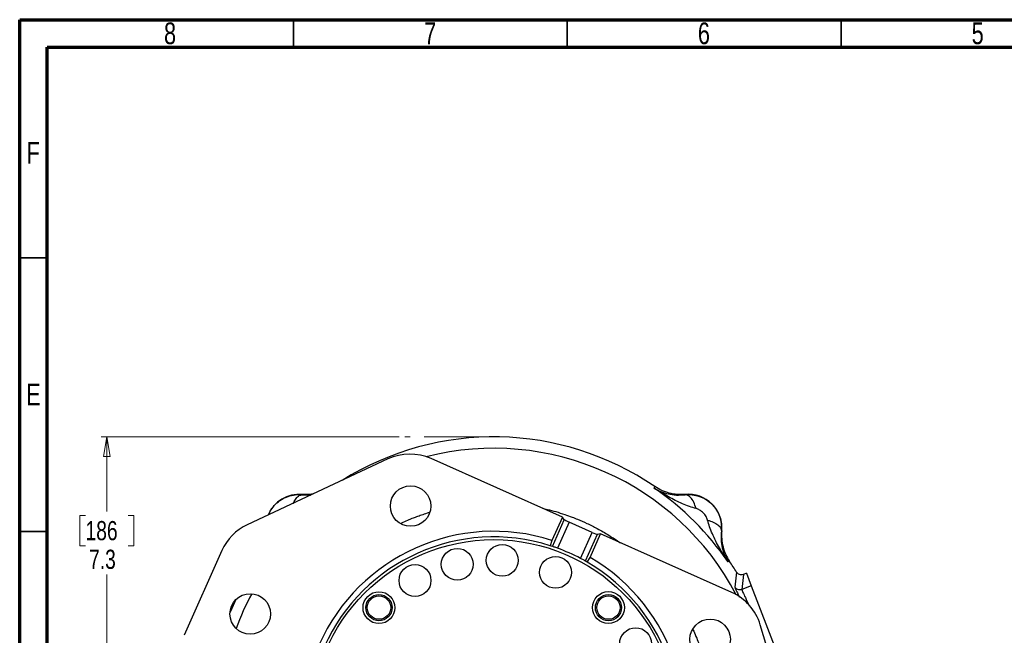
# Model space of a CAD drawing. Header units: inches. Extents: x 0.6 to 16.3, y 0.2 to 11.5.
# Tile 8 of 16: x 0.6 to 7.7, y 7.1 to 11.5. Entities that reach past the tile are written whole.
import ezdxf

# ---------------------------------------------------------------- set-up
doc = ezdxf.new("R2010")
doc.units = ezdxf.units.IN
doc.header["$MEASUREMENT"] = 0
doc.linetypes.add('CENTERX2', pattern=[0.8, 0.5, -0.1, 0.1, -0.1])
doc.styles.add('SLDTEXTSTYLE0', font='TXT', dxfattribs={"width": 0.75})
doc.dimstyles.new('SLDDIMSTYLE1', dxfattribs={"dimtxt": 0.137795, "dimasz": 0.14, "dimexe": 0, "dimexo": 0.0625, "dimgap": 0.034449, "dimtad": 0, "dimtih": 1, "dimtoh": 1, "dimdec": 1, "dimlfac": 1.5, "dimrnd": 1e-09, "dimzin": 12, "dimdsep": 46, "dimtxsty": 'SLDTEXTSTYLE0', "dimblk1": 'CLOSED', "dimblk2": 'CLOSED', "dimsah": 1, "dimcen": 0.09, "dimadec": 0, "dimazin": 3, "dimtfac": 1, "dimtdec": 1, "dimtofl": 0, "dimtmove": 0, "dimatfit": 3, "dimldrblk": 'CLOSED', "dimfxl": 0, "dimfrac": 2, "dimtolj": 1, "dimtzin": 12, "dimarcsym": 0})

# ---------------------------------------------------------------- blocks, each defined once
blk = doc.blocks.new('_Closed')
at = {"color": 0, "linetype": 'ByBlock', "lineweight": -2}
for p, q in [((-1, 0.166667), (0, 0)), ((-1, 0.166667), (-1, -0.166667)), ((0, 0), (-1, -0.166667)), ((0, 0), (-1, 0))]:
    blk.add_line(p, q, dxfattribs=at)
blk = doc.blocks.new('_D_1')
at = {"color": 7, "linetype": 'Continuous', "lineweight": 0}
for p, q in [((3.3195, 8.4952), (1.1774, 8.4952)), ((1.2168, 8.4952), (1.2168, 7.9588)), ((1.064, 7.9308), (1.022, 7.9308)), ((1.022, 7.9308), (1.022, 7.7121)), ((1.3695, 7.9308), (1.4115, 7.9308)), ((1.4115, 7.9308), (1.4115, 7.7121)), ((1.022, 7.7121), (1.064, 7.7121)), ((1.4115, 7.7121), (1.3695, 7.7121)), ((1.2168, 3.6255), (1.2168, 7.5059)), ((2.7535, 3.6255), (1.1774, 3.6255))]:
    blk.add_line(p, q, dxfattribs=at)
at = {"color": 7, "linetype": 'Continuous', "lineweight": 18, "xscale": 0.14, "yscale": 0.14}
for p, rotation in [((1.2168, 8.4952), 90.0000000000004), ((1.2168, 3.6255), 270.0000000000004)]:
    blk.add_blockref('_Closed', p, dxfattribs=dict(at, rotation=rotation))
at = {"color": 7, "linetype": 'Continuous', "lineweight": 18, "char_height": 0.1378, "attachment_point": 1, "style": 'SLDTEXTSTYLE0'}
for s, insert in [('186', (1.064, 7.8897)), ('7.3', (1.0895, 7.6836))]:
    blk.add_mtext(s, dxfattribs=dict(at, insert=insert))

msp = doc.modelspace()

# ---------------------------------------------------------------- linework, layer by layer
at = {"color": 7, "linetype": 'Continuous', "lineweight": 70}
for p, q in [((0.5906, 0.1969), (0.5906, 11.4961)), ((0.5906, 11.4961), (16.3386, 11.4961)), ((0.7874, 0.3937), (0.7874, 11.2992)), ((0.7874, 11.2992), (16.1417, 11.2992))]:
    msp.add_line(p, q, dxfattribs=at)
at = {"color": 7, "linetype": 'Continuous', "lineweight": 35}
for p, q in [((2.5591, 11.2992), (2.5591, 11.4961)), ((4.5276, 11.2992), (4.5276, 11.4961)), ((6.4961, 11.2992), (6.4961, 11.4961)), ((0.7874, 9.7835), (0.5906, 9.7835)), ((0.7874, 7.815), (0.5906, 7.815))]:
    msp.add_line(p, q, dxfattribs=at)
at = {"color": 7, "linetype": 'CENTERX2', "lineweight": 18}
msp.add_line((3.999, 8.4952), (3.3588, 8.4952), dxfattribs=at)
at = {"color": 7, "linetype": 'Continuous', "lineweight": 25}
for p, q in [((3.2386, 8.3363), (2.2271, 7.8632)), ((4.4926, 7.9187), (3.5482, 8.3391)), ((2.6221, 8.0813), (2.6223, 8.0792)), ((5.1531, 8.1264), (5.1548, 8.132)), ((5.1548, 8.132), (5.1566, 8.1378)), ((5.3757, 8.0792), (5.3758, 8.0813)), ((4.4926, 7.9187), (4.4177, 7.7505)), ((4.4204, 7.7076), (4.5059, 7.8997)), ((4.5415, 7.8817), (4.4581, 7.6944)), ((4.5059, 7.8997), (4.4926, 7.9187)), ((4.706, 7.8085), (4.5415, 7.8817)), ((4.6226, 7.6212), (4.706, 7.8085)), ((4.7432, 7.7941), (4.6576, 7.602)), ((4.6913, 7.6287), (4.7662, 7.7969)), ((4.7662, 7.7969), (4.7432, 7.7941)), ((5.7105, 7.3764), (4.7662, 7.7969)), ((5.6384, 7.8188), (5.6363, 7.8186)), ((4.4177, 7.7505), (4.4047, 7.7127)), ((2.0444, 7.6772), (1.7732, 7.0679)), ((4.6719, 7.5937), (4.6913, 7.6287)), ((5.6891, 7.5977), (5.6835, 7.596)), ((5.6949, 7.5995), (5.6891, 7.5977)), ((5.7454, 7.5218), (5.7333, 7.4153)), ((5.7937, 7.5055), (5.7825, 7.3975)), ((5.8155, 7.5138), (5.7938, 7.5055)), ((5.8155, 7.5138), (5.8502, 7.4235)), ((5.8502, 7.4235), (5.7825, 7.3975)), ((5.8502, 7.4235), (6.0315, 6.9511)), ((6.2409, 6.0762), (5.9155, 7.1444))]:
    msp.add_line(p, q, dxfattribs=at)
at = {"color": 8, "linetype": 'Continuous', "lineweight": 25}
msp.add_line((2.6223, 8.0792), (2.6844, 8.0771), dxfattribs=at)
at = {"color": 8, "linetype": 'Continuous', "lineweight": 25, "flags": 128}
msp.add_lwpolyline([(5.7825, 7.3975), (5.7842, 7.3909), (5.7906, 7.3761), (5.7941, 7.3686), (5.7985, 7.3595), (5.8031, 7.3499), (5.8082, 7.3393), (5.8146, 7.3257), (5.826, 7.3015), (5.8293, 7.2945), (5.8302, 7.2925), (5.8305, 7.2918), (5.8306, 7.2916), (5.8307, 7.2915), (5.8307, 7.2915), (5.8307, 7.2915), (5.8307, 7.2915), (5.8307, 7.2915), (5.8307, 7.2915), (5.8307, 7.2915), (5.8307, 7.2915), (5.8307, 7.2915), (5.8363, 7.2791)], dxfattribs=at)
at = {"color": 7, "linetype": 'Continuous', "lineweight": 25, "flags": 128}
msp.add_lwpolyline([(2.145, 7.3245), (2.1157, 7.26), (2.1026, 7.2291)], dxfattribs=at)
at = {"color": 7, "linetype": 'Continuous', "lineweight": 25}
for centre, radius in [((3.4015, 7.9978), 0.1457), ((3.999, 6.4419), 1.314), ((4.0601, 7.607), 0.1147), ((3.7367, 7.5787), 0.1147), ((3.433, 7.4621), 0.1147), ((4.4435, 7.5206), 0.1147), ((2.248, 7.2215), 0.1457), ((3.1737, 7.2666), 0.1147), ((4.8236, 7.2672), 0.1147), ((3.174, 7.2669), 0.094), ((3.174, 7.2669), 0.084), ((4.8239, 7.2669), 0.094), ((4.8239, 7.2669), 0.084), ((5.555, 7.039), 0.1457), ((5.0192, 7.0079), 0.1147)]:
    msp.add_circle(centre, radius, dxfattribs=at)
for centre, radius, start, end in [((3.999, 6.4419), 2.0533, 55.68388, 122.04768), ((2.5994, 7.8415), 0.2409, 84.58105, 157.64031), ((3.999, 6.4419), 2.0419, 34.41629, 55.58371), ((5.3986, 7.8415), 0.2409, 354.58105, 95.41895), ((3.999, 6.4419), 1.374, 72.25635, 239.74365), ((3.999, 6.4419), 1.334, 72.29349, 239.70651), ((3.999, 6.4419), 1.334, 71.58643, 72.29349), ((3.999, 6.4419), 1.334, 62.13095, 69.86905), ((3.999, 6.4419), 1.374, 252.25635, 59.74365), ((3.999, 6.4419), 1.334, 252.29349, 59.70651), ((3.999, 6.4419), 1.334, 59.70651, 60.41357), ((3.999, 6.4419), 2.0533, 31.73069, 34.31612)]:
    msp.add_arc(centre, radius, start, end, dxfattribs=at)
at = {"color": 8, "linetype": 'Continuous', "lineweight": 25}
for start, end in [(27.76444, 104.23556), (152.01353, 159.98647)]:
    msp.add_arc((3.999, 6.4419), 1.9709, start, end, dxfattribs=at)
at = {"color": 7, "linetype": 'Continuous', "lineweight": 25}
for centre, major_axis, ratio, start_param, end_param in [((3.3966, 7.9974), (-0.0035, 0.3739), 0.998345, 5.855665, 6.710706), ((2.3858, 7.5247), (-0.2668, 0.2619), 0.998439, 5.926445, 6.639926), ((4.5424, 7.8837), (0.0365, -0.0163), 0.052408, 3.228859, 4.712389), ((4.7068, 7.8104), (0.0365, -0.0163), 0.052408, 4.712389, 6.195919), ((5.5581, 7.035), (0.2802, 0.2476), 0.998345, 5.855665, 6.710706)]:
    msp.add_ellipse(centre, major_axis=major_axis, ratio=ratio, start_param=start_param, end_param=end_param, dxfattribs=at)
at = {"color": 8, "linetype": 'Continuous', "lineweight": 25}
for points, knots in [([(2.3805, 7.935), (2.3854, 7.9464), (2.3975, 7.9744), (2.429, 8.0121), (2.471, 8.046), (2.5194, 8.0689), (2.5707, 8.0812), (2.6051, 8.0799), (2.6223, 8.0792)], [0, 0, 0, 0, 0.123304, 0.301881, 0.480257, 0.655937, 0.829115, 1, 1, 1, 1]), ([(2.5579, 8.0179), (2.5582, 8.0189), (2.5636, 8.0336), (2.5781, 8.0539), (2.5999, 8.0758), (2.6148, 8.0781), (2.6223, 8.0792)], [0, 0, 0, 0, 0.022237, 0.348151, 0.674076, 1, 1, 1, 1]), ([(3.3304, 7.8732), (3.3361, 7.876), (3.3564, 7.8858), (3.3843, 7.8976), (3.4168, 7.9109), (3.4461, 7.9222), (3.4822, 7.9352), (3.5129, 7.9456), (3.532, 7.9513), (3.537, 7.9528)], [0, 0, 0, 0, 0.086989, 0.304869, 0.410209, 0.56198, 0.729026, 0.930185, 1, 1, 1, 1]), ([(4.3488, 7.9827), (4.3611, 7.9798), (4.3934, 7.9724), (4.4473, 7.9574), (4.5063, 7.9387), (4.5582, 7.9198), (4.6111, 7.8988), (4.6718, 7.8721), (4.7468, 7.8345), (4.828, 7.7885), (4.882, 7.7518), (4.9099, 7.7328)], [0, 0, 0, 0, 0.061212, 0.16093, 0.271284, 0.361459, 0.42931, 0.547358, 0.683022, 0.836305, 1, 1, 1, 1]), ([(5.7333, 7.4153), (5.7337, 7.4133), (5.7344, 7.4094), (5.7419, 7.3921), (5.7521, 7.37), (5.7612, 7.3505), (5.765, 7.3422)], [0, 0, 0, 0, 0.268994, 0.537475, 0.80499, 1, 1, 1, 1]), ([(5.4303, 7.1109), (5.4326, 7.1062), (5.4424, 7.0856), (5.4638, 7.0356), (5.489, 6.9706), (5.5044, 6.9211), (5.5104, 6.9017)], [0, 0, 0, 0, 0.06884, 0.305764, 0.727999, 1, 1, 1, 1])]:
    msp.add_open_spline(points, degree=3, knots=knots, dxfattribs=at)
at = {"color": 7, "linetype": 'Continuous', "lineweight": 25}
for points, knots in [([(2.6996, 8.0842), (2.693, 8.0829), (2.6675, 8.0781), (2.6415, 8.08), (2.6221, 8.0813)], [0, 0, 0, 0, 0.257978, 1, 1, 1, 1]), ([(5.1531, 8.1264), (5.1687, 8.1177), (5.1999, 8.1004), (5.2531, 8.0842), (5.3101, 8.0748), (5.3542, 8.0778), (5.3757, 8.0792)], [0, 0, 0, 0, 0.257956, 0.513515, 0.761774, 1, 1, 1, 1]), ([(5.4544, 7.9797), (5.438, 7.9842), (5.404, 7.9938), (5.3539, 8.014), (5.3037, 8.0376), (5.2546, 8.0639), (5.2044, 8.0931), (5.1711, 8.1147), (5.1531, 8.1264)], [0, 0, 0, 0, 0.148634, 0.307878, 0.478548, 0.643401, 0.806559, 1, 1, 1, 1]), ([(5.3758, 8.0813), (5.3566, 8.0805), (5.318, 8.0788), (5.2609, 8.089), (5.2059, 8.1077), (5.173, 8.1278), (5.1566, 8.1378)], [0, 0, 0, 0, 0.249999, 0.499991, 0.749988, 1, 1, 1, 1]), ([(5.3757, 8.0792), (5.3928, 8.0799), (5.4273, 8.0812), (5.4786, 8.0689), (5.5269, 8.0459), (5.5693, 8.0122), (5.603, 7.9698), (5.626, 7.9215), (5.6383, 7.8702), (5.637, 7.8357), (5.6363, 7.8186)], [0, 0, 0, 0, 0.122351, 0.246393, 0.372276, 0.50014, 0.627859, 0.753647, 0.877645, 1, 1, 1, 1]), ([(5.4544, 7.9797), (5.4489, 7.9956), (5.438, 8.0275), (5.4166, 8.0586), (5.3953, 8.0765), (5.3822, 8.0783), (5.3757, 8.0792)], [0, 0, 0, 0, 0.279793, 0.559585, 0.779794, 1, 1, 1, 1]), ([(5.5367, 7.8973), (5.5336, 7.9058), (5.5266, 7.9245), (5.506, 7.9489), (5.4816, 7.9696), (5.4629, 7.9765), (5.4544, 7.9797)], [0, 0, 0, 0, 0.227227, 0.499835, 0.772734, 1, 1, 1, 1]), ([(5.6835, 7.596), (5.6726, 7.6126), (5.6511, 7.6459), (5.6218, 7.696), (5.5947, 7.7466), (5.5711, 7.7968), (5.5508, 7.847), (5.5413, 7.8809), (5.5367, 7.8973)], [0, 0, 0, 0, 0.1785462, 0.3565956, 0.5214521, 0.6921189, 0.8513652, 1, 1, 1, 1]), ([(5.5367, 7.8973), (5.551, 7.8925), (5.5796, 7.8829), (5.6115, 7.863), (5.6327, 7.8409), (5.6351, 7.8261), (5.6363, 7.8186)], [0, 0, 0, 0, 0.250008, 0.500012, 0.750004, 1, 1, 1, 1]), ([(5.6363, 7.8186), (5.6349, 7.7971), (5.6319, 7.7531), (5.6413, 7.696), (5.6575, 7.6428), (5.6748, 7.6116), (5.6835, 7.596)], [0, 0, 0, 0, 0.238226, 0.486485, 0.742044, 1, 1, 1, 1]), ([(5.6384, 7.8188), (5.6376, 7.7995), (5.6358, 7.761), (5.6461, 7.7038), (5.6647, 7.6488), (5.6849, 7.6159), (5.6949, 7.5995)], [0, 0, 0, 0, 0.249999, 0.499991, 0.749988, 1, 1, 1, 1]), ([(4.4581, 7.6944), (4.4539, 7.6959), (4.4454, 7.699), (4.434, 7.703), (4.4254, 7.7059), (4.4213, 7.7073), (4.4206, 7.7075), (4.4204, 7.7076)], [0, 0, 0, 0, 0.228082, 0.456161, 0.684232, 0.911668, 1, 1, 1, 1]), ([(4.6576, 7.602), (4.6569, 7.6024), (4.6555, 7.6032), (4.6486, 7.6071), (4.639, 7.6124), (4.6298, 7.6174), (4.6242, 7.6203), (4.6226, 7.6212)], [0, 0, 0, 0, 0.226375, 0.452725, 0.679719, 0.907566, 1, 1, 1, 1]), ([(5.7937, 7.5055), (5.7933, 7.5053), (5.789, 7.5037), (5.7798, 7.5021), (5.7663, 7.5042), (5.7537, 7.5109), (5.7481, 7.5182), (5.7454, 7.5218)], [0, 0, 0, 0, 0.025439, 0.25043, 0.500514, 0.759146, 1, 1, 1, 1]), ([(5.7937, 7.5055), (5.7937, 7.5055), (5.7938, 7.5055), (5.7938, 7.5055), (5.7938, 7.5055)], [0, 0, 0, 0, 0.5, 1, 1, 1, 1]), ([(5.7825, 7.3975), (5.7779, 7.3963), (5.7687, 7.3938), (5.7544, 7.3965), (5.7416, 7.4036), (5.7361, 7.4114), (5.7333, 7.4153)], [0, 0, 0, 0, 0.250007, 0.500003, 0.750009, 1, 1, 1, 1])]:
    msp.add_open_spline(points, degree=3, knots=knots, dxfattribs=at)

# ---------------------------------------------------------------- texts
at = {"color": 7, "linetype": 'Continuous', "lineweight": 0, "char_height": 0.1562, "attachment_point": 2, "style": 'SLDTEXTSTYLE0'}
for s, insert in [('8', (1.6717, 11.476)), ('7', (3.5417, 11.476)), ('6', (5.5102, 11.476)), ('5', (7.4787, 11.476)), ('F', (0.6873, 10.6174)), ('E', (0.6893, 8.8775))]:
    msp.add_mtext(s, dxfattribs=dict(at, insert=insert))

# ---------------------------------------------------------------- dimensions: what is measured, and where the dimension line sits
at = {"color": 7, "linetype": 'Continuous', "lineweight": 18}
dim = msp.add_linear_dim(base=(1.2168, 3.6255), p1=(3.3588, 8.4952), p2=(2.7928, 3.6255), angle=90, dimstyle='SLDDIMSTYLE1', dxfattribs=at)
dim.commit()
dim.dimension.update_dxf_attribs({"geometry": '_D_1', "text_midpoint": (1.2168, 7.7324), "dimtype": 160})

doc.saveas('drawing.dxf')
